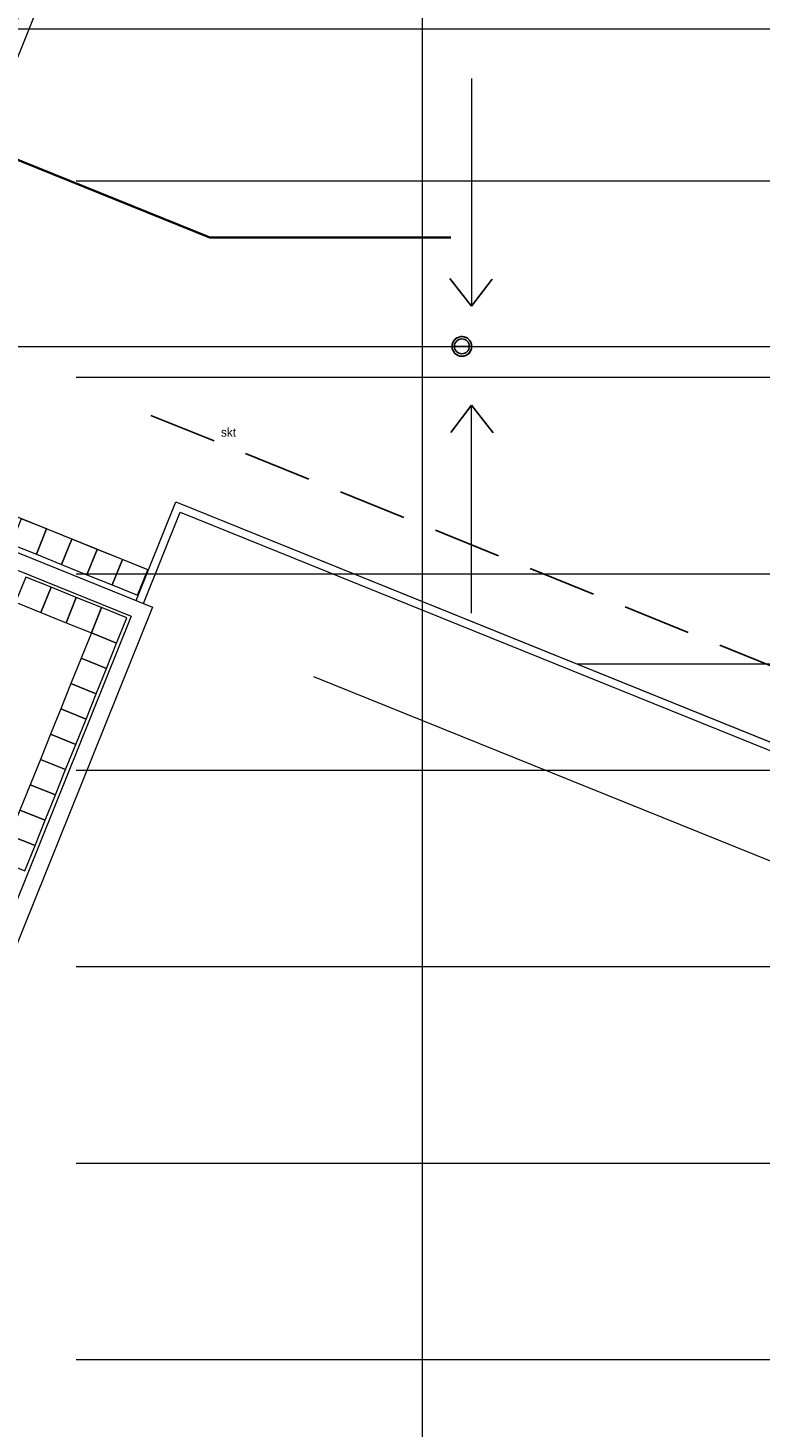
# Model space of a CAD drawing. Header units: millimetres. Extents: x -526411 to -400573, y 47353 to 130199.
# Tile 240 of 256: x -473044 to -459625, y 62783 to 88436. Entities that reach past the tile are written whole.
import ezdxf

# ---------------------------------------------------------------- set-up
doc = ezdxf.new("R2010")
doc.units = ezdxf.units.MM
doc.linetypes.add('IMPORT-AI-Linetype-6 _3_', pattern=[84.433218, 56.288812, -28.144406])
for name, color, linetype, lineweight in [('01_ALGEMEEN', 7, 'Continuous', 18), ('18_BESTAANDE_CONSTRUCTIE', 7, 'Continuous', 18), ('27_DAKEN', 7, 'Continuous', 18), ('57_GERESERVEERD_INSTALLATEUR', 7, 'Continuous', 18), ('HATCH_REACTORS', 7, 'Continuous', 18), ('m-pg-03_AI_dwg', 8, 'Continuous', 18)]:
    doc.layers.add(name, color=color, linetype=linetype, lineweight=lineweight)
doc.styles.add('Frutiger', font='Frutrg__0.ttf', dxfattribs={"height": 7.29503})

# ---------------------------------------------------------------- blocks, each defined once
blk = doc.blocks.new('m-pg-03_AI_dwg_block 13-638981-3e Verdieping - Percelen telling LI')
at = {"layer": '01_ALGEMEEN', "color": 253, "lineweight": 25}
for p, q in [((-205.2, 697.5), (-201.7, 706.2)), ((-216.8, 668.8), (-205.2, 697.5)), ((-229.2, 638), (-217.6, 666.7)), ((-217.6, 666.7), (-216.8, 668.8)), ((-241.7, 607.3), (-230.1, 636)), ((-230.1, 636), (-229.2, 638)), ((-254.1, 576.5), (-242.5, 605.2)), ((-242.5, 605.2), (-241.7, 607.3)), ((-265.9, 547.2), (-254.1, 576.5)), ((-277.5, 518.5), (-265.9, 547.2)), ((-290, 487.7), (-278.4, 516.4)), ((-278.4, 516.4), (-277.5, 518.5)), ((-302.4, 456.9), (-290.8, 485.7)), ((-290.8, 485.7), (-290, 487.7)), ((-314.8, 426.2), (-303.2, 454.9)), ((-303.2, 454.9), (-302.4, 456.9)), ((-326.6, 396.9), (-314.8, 426.2)), ((-338.2, 368.2), (-326.6, 396.9)), ((-350.7, 337.4), (-339.1, 366.1)), ((-339.1, 366.1), (-338.2, 368.2)), ((-363.1, 306.6), (-351.5, 335.3)), ((-351.5, 335.3), (-350.7, 337.4)), ((-375.6, 275.8), (-364, 304.6)), ((-364, 304.6), (-363.1, 306.6)), ((-387.4, 246.6), (-375.6, 275.8)), ((-399, 217.9), (-387.4, 246.6)), ((-411.4, 187.1), (-399.8, 215.8)), ((-399.8, 215.8), (-399, 217.9)), ((-423.9, 156.3), (-412.3, 185)), ((-412.3, 185), (-411.4, 187.1)), ((-436.3, 125.5), (-424.7, 154.2)), ((-424.7, 154.2), (-423.9, 156.3)), ((-448.1, 96.3), (-436.3, 125.5)), ((-459.7, 67.6), (-448.1, 96.3)), ((-472.1, 36.8), (-460.5, 65.5)), ((-460.5, 65.5), (-459.7, 67.6)), ((-484.6, 6), (-473, 34.7)), ((-473, 34.7), (-472.1, 36.8)), ((-497, -24.8), (-485.4, 3.9)), ((-485.4, 3.9), (-484.6, 6)), ((-508.8, -54), (-497, -24.8)), ((-520.4, -82.7), (-508.8, -54)), ((-532.9, -113.5), (-521.3, -84.8)), ((-521.3, -84.8), (-520.4, -82.7)), ((-533.7, -115.6), (-532.9, -113.5)), ((-545.3, -144.3), (-533.7, -115.6)), ((-557.7, -175.1), (-546.2, -146.4)), ((-546.2, -146.4), (-545.3, -144.3)), ((-568.7, -202.1), (-557.7, -175.1))]:
    blk.add_line(p, q, dxfattribs=at)
blk = doc.blocks.new('m-pg-03_AI_dwg_block 14-638982-3e Verdieping - Percelen telling LI')
at = {"layer": '01_ALGEMEEN', "color": 253, "lineweight": 25}
blk.add_line((-606.2, -186.9), (-239.3, 721.4), dxfattribs=at)
blk = doc.blocks.new('m-pg-03_AI_dwg_block 16-638984-3e Verdieping - Percelen telling LI')
at = {"layer": '01_ALGEMEEN', "color": 253, "lineweight": 25}
for p, q in [((-185.1, 656), (-173.6, 684.8)), ((-173.6, 684.8), (-172.2, 688.4)), ((-197.4, 625.2), (-185.9, 654)), ((-185.9, 654), (-185.1, 656)), ((-198.3, 623.1), (-197.4, 625.2)), ((-209.8, 594.4), (-198.3, 623.1)), ((-222.1, 563.5), (-210.6, 592.3)), ((-210.6, 592.3), (-209.8, 594.4)), ((-233.8, 534.3), (-222.1, 563.5)), ((-245.3, 505.5), (-233.8, 534.3)), ((-257.7, 474.7), (-246.2, 503.4)), ((-246.2, 503.4), (-245.3, 505.5)), ((-258.5, 472.6), (-257.7, 474.7)), ((-270, 443.9), (-258.5, 472.6)), ((-282.3, 413), (-270.8, 441.8)), ((-270.8, 441.8), (-270, 443.9)), ((-294.1, 383.8), (-282.3, 413)), ((-305.6, 355), (-294.1, 383.8)), ((-317.9, 324.2), (-306.4, 352.9)), ((-306.4, 352.9), (-305.6, 355)), ((-318.7, 322.1), (-317.9, 324.2)), ((-330.2, 293.4), (-318.7, 322.1)), ((-342.6, 262.5), (-331.1, 291.3)), ((-331.1, 291.3), (-330.2, 293.4)), ((-354.3, 233.3), (-342.6, 262.5)), ((-365.8, 204.5), (-354.3, 233.3)), ((-378.1, 173.7), (-366.6, 202.4)), ((-366.6, 202.4), (-365.8, 204.5)), ((-379, 171.6), (-378.1, 173.7)), ((-390.5, 142.9), (-379, 171.6)), ((-402.8, 112), (-391.3, 140.8)), ((-391.3, 140.8), (-390.5, 142.9)), ((-414.5, 82.8), (-402.8, 112)), ((-426, 54), (-414.5, 82.8)), ((-438.4, 23.2), (-426.9, 51.9)), ((-426.9, 51.9), (-426, 54)), ((-439.2, 21.1), (-438.4, 23.2)), ((-450.7, -7.7), (-439.2, 21.1)), ((-463, -38.5), (-451.5, -9.7)), ((-451.5, -9.7), (-450.7, -7.7)), ((-474.7, -67.8), (-463, -38.5)), ((-486.2, -96.5), (-474.7, -67.8)), ((-498.6, -127.3), (-487.1, -98.6)), ((-487.1, -98.6), (-486.2, -96.5)), ((-510.9, -158.2), (-499.4, -129.4)), ((-499.4, -129.4), (-498.6, -127.3)), ((-523.3, -189), (-511.8, -160.3)), ((-511.8, -160.3), (-510.9, -158.2)), ((-524.5, -192.2), (-523.3, -189))]:
    blk.add_line(p, q, dxfattribs=at)
blk = doc.blocks.new('m-pg-03_AI_dwg_block 17-638985-3e Verdieping - Percelen telling LI')
at = {"layer": '01_ALGEMEEN', "color": 253, "lineweight": 25}
blk.add_line((-613.3, -192.3), (-240.1, 731.4), dxfattribs=at)
blk = doc.blocks.new('m-pg-03_AI_dwg_block 18-638986-3e Verdieping - Percelen telling LI')
at = {"layer": '01_ALGEMEEN', "color": 253, "lineweight": 25}
blk.add_line((-618, -190.4), (-246.5, 729.2), dxfattribs=at)
blk = doc.blocks.new('m-pg-03_AI_dwg_block 1063-640031-3e Verdieping - Percelen telling LI')
at = {"layer": '01_ALGEMEEN', "color": 253, "lineweight": 25}
blk.add_line((-501.6, 36.1), (-226.8, 716.3), dxfattribs=at)
blk = doc.blocks.new('m-pg-03_AI_dwg_block 1065-640033-3e Verdieping - Percelen telling LI')
at = {"layer": '01_ALGEMEEN', "color": 253, "lineweight": 25}
blk.add_line((-489.4, 30.1), (-214.2, 711.2), dxfattribs=at)
blk = doc.blocks.new('m-pg-03_AI_dwg_block 2008-640975-3e Verdieping - Percelen telling LI')
at = {"layer": '01_ALGEMEEN', "color": 133, "flags": 128}
blk.add_lwpolyline([(-535.1, -218.2), (-222.2, -344.6), (-436.7, -876.7), (-750, -750.1)], dxfattribs=at)
blk = doc.blocks.new('m-pg-03_AI_dwg_block 2009-640976-3e Verdieping - Percelen telling LI')
at = {"layer": '01_ALGEMEEN', "color": 133, "flags": 128}
blk.add_lwpolyline([(-540.1, -230.7), (-239.7, -352.1), (-444.1, -859.1), (-744.9, -737.6)], dxfattribs=at)
blk = doc.blocks.new('m-pg-03_AI_dwg_block 2005-641148-3e Verdieping - Percelen telling LI')
for name in ['m-pg-03_AI_dwg_block 2008-640975-3e Verdieping - Percelen telling LI', 'm-pg-03_AI_dwg_block 2009-640976-3e Verdieping - Percelen telling LI']:
    blk.add_blockref(name, (0, 0))
blk = doc.blocks.new('m-pg-03_AI_dwg_block 2-641149-3e Verdieping - Percelen telling LI')
for name in ['m-pg-03_AI_dwg_block 2005-641148-3e Verdieping - Percelen telling LI', 'm-pg-03_AI_dwg_block 18-638986-3e Verdieping - Percelen telling LI', 'm-pg-03_AI_dwg_block 17-638985-3e Verdieping - Percelen telling LI', 'm-pg-03_AI_dwg_block 14-638982-3e Verdieping - Percelen telling LI', 'm-pg-03_AI_dwg_block 1063-640031-3e Verdieping - Percelen telling LI', 'm-pg-03_AI_dwg_block 13-638981-3e Verdieping - Percelen telling LI', 'm-pg-03_AI_dwg_block 1065-640033-3e Verdieping - Percelen telling LI', 'm-pg-03_AI_dwg_block 16-638984-3e Verdieping - Percelen telling LI']:
    blk.add_blockref(name, (0, 0))
blk = doc.blocks.new('m-pg-03_AI_dwg_block 2548-641517-3e Verdieping - Percelen telling LI')
at = {"layer": '01_ALGEMEEN', "color": 133}
for points in [[(-114.8, 682.9), (-114.8, 682.9), (-476.6, -212.7), (-476.6, -212.7)], [(-476.6, -212.7), (-476.6, -212.7), (-225.6, -314), (-225.6, -314)], [(-225.6, -314), (-225.6, -314), (-203, -257.9), (-203, -257.9)], [(-203, -257.9), (-203, -257.9), (985.4, -737.8), (985.4, -737.8)]]:
    blk.add_open_spline(points, degree=3, dxfattribs=at)
blk = doc.blocks.new('m-pg-03_AI_dwg_block 2549-641518-3e Verdieping - Percelen telling LI')
at = {"layer": '01_ALGEMEEN', "color": 213, "lineweight": 13}
blk.add_line((-357.3, 132.4), (1518.1, 132.4), dxfattribs=at)
blk = doc.blocks.new('m-pg-03_AI_dwg_block 2550-641519-3e Verdieping - Percelen telling LI')
at = {"layer": '01_ALGEMEEN', "color": 213, "lineweight": 13}
blk.add_line((-464.9, -129.5), (1518.1, -129.5), dxfattribs=at)
blk = doc.blocks.new('m-pg-03_AI_dwg_block 2554-641523-3e Verdieping - Percelen telling LI')
at = {"layer": '01_ALGEMEEN', "color": 213, "lineweight": 13}
blk.add_line((128.1, -391.4), (930.3, -391.4), dxfattribs=at)
blk = doc.blocks.new('m-pg-03_AI_dwg_block 2558-641527-3e Verdieping - Percelen telling LI')
at = {"layer": '01_ALGEMEEN', "color": 133}
blk.add_line((-229.7, -341.6), (-199.3, -266.4), dxfattribs=at)
blk = doc.blocks.new('m-pg-03_AI_dwg_block 2559-641528-3e Verdieping - Percelen telling LI')
at = {"layer": '01_ALGEMEEN', "color": 133, "flags": 128}
blk.add_lwpolyline([(-235.8, -339.1), (-203, -257.9), (1518.3, -953), (1518.3, 1015.4), (1317.5, 1015.4), (1317.5, 706), (-130.3, 706), (-507.9, -229.2)], dxfattribs=at)
blk = doc.blocks.new('m-pg-03_AI_dwg_block 2698-641667-3e Verdieping - Percelen telling LI')
at = {"layer": '01_ALGEMEEN', "color": 133, "flags": 128}
blk.add_lwpolyline([(-229.7, -341.6), (-199.3, -266.4), (1524.8, -962.7), (1524.8, 1015.4), (1317.5, 1015.4), (1317.5, 719.7), (-139.6, 719.7), (-520.6, -224)], dxfattribs=at)
blk = doc.blocks.new('m-pg-03_AI_dwg_block 2797-641766-3e Verdieping - Percelen telling LI')
at = {"layer": '01_ALGEMEEN', "color": 253, "linetype": 'IMPORT-AI-Linetype-6 _3_', "lineweight": 25}
blk.add_line((-223.6, -186.4), (771.8, -588.3), dxfattribs=at)
blk = doc.blocks.new('m-pg-03_AI_dwg_block 2798-641767-3e Verdieping - Percelen telling LI')
at = {"layer": '01_ALGEMEEN', "insert": (-165.7, -196.7), "char_height": 7.3, "width": 16.422, "attachment_point": 1, "line_spacing_factor": 1.017696, "style": 'Frutiger'}
blk.add_mtext('skt', dxfattribs=at)
blk = doc.blocks.new('m-pg-03_AI_dwg_block 3067-642035-3e Verdieping - Percelen telling LI')
at = {"layer": '01_ALGEMEEN', "color": 9, "lineweight": 9, "flags": 128}
blk.add_lwpolyline([(-338.9, -292.6), (-318.1, -301), (-309.6, -280.1), (-330.5, -271.7)], close=True, dxfattribs=at)
blk = doc.blocks.new('m-pg-03_AI_dwg_block 3066-642036-3e Verdieping - Percelen telling LI')
blk.add_blockref('m-pg-03_AI_dwg_block 3067-642035-3e Verdieping - Percelen telling LI', (0, 0))
blk = doc.blocks.new('m-pg-03_AI_dwg_block 3069-642037-3e Verdieping - Percelen telling LI')
at = {"layer": '01_ALGEMEEN', "color": 9, "lineweight": 9, "flags": 128}
blk.add_lwpolyline([(-318.1, -301), (-297.2, -309.4), (-288.8, -288.6), (-309.6, -280.1)], close=True, dxfattribs=at)
blk = doc.blocks.new('m-pg-03_AI_dwg_block 3068-642038-3e Verdieping - Percelen telling LI')
blk.add_blockref('m-pg-03_AI_dwg_block 3069-642037-3e Verdieping - Percelen telling LI', (0, 0))
blk = doc.blocks.new('m-pg-03_AI_dwg_block 3071-642039-3e Verdieping - Percelen telling LI')
at = {"layer": '01_ALGEMEEN', "color": 9, "lineweight": 9, "flags": 128}
blk.add_lwpolyline([(-297.2, -309.4), (-276.3, -317.9), (-267.9, -297), (-288.8, -288.6)], close=True, dxfattribs=at)
blk = doc.blocks.new('m-pg-03_AI_dwg_block 3070-642040-3e Verdieping - Percelen telling LI')
blk.add_blockref('m-pg-03_AI_dwg_block 3071-642039-3e Verdieping - Percelen telling LI', (0, 0))
blk = doc.blocks.new('m-pg-03_AI_dwg_block 3073-642041-3e Verdieping - Percelen telling LI')
at = {"layer": '01_ALGEMEEN', "color": 9, "lineweight": 9, "flags": 128}
blk.add_lwpolyline([(-276.3, -317.9), (-255.4, -326.3), (-247, -305.4), (-267.9, -297)], close=True, dxfattribs=at)
blk = doc.blocks.new('m-pg-03_AI_dwg_block 3072-642042-3e Verdieping - Percelen telling LI')
blk.add_blockref('m-pg-03_AI_dwg_block 3073-642041-3e Verdieping - Percelen telling LI', (0, 0))
blk = doc.blocks.new('m-pg-03_AI_dwg_block 3075-642043-3e Verdieping - Percelen telling LI')
at = {"layer": '01_ALGEMEEN', "color": 9, "lineweight": 9, "flags": 128}
blk.add_lwpolyline([(-255.4, -326.3), (-234.6, -334.7), (-226.1, -313.9), (-247, -305.4)], close=True, dxfattribs=at)
blk = doc.blocks.new('m-pg-03_AI_dwg_block 3074-642044-3e Verdieping - Percelen telling LI')
blk.add_blockref('m-pg-03_AI_dwg_block 3075-642043-3e Verdieping - Percelen telling LI', (0, 0))
blk = doc.blocks.new('m-pg-03_AI_dwg_block 3272-642241-3e Verdieping - Percelen telling LI')
at = {"layer": '01_ALGEMEEN', "color": 213, "lineweight": 13}
blk.add_line((-255.5, 738.1), (-628.9, -186.1), dxfattribs=at)
blk = doc.blocks.new('m-pg-03_AI_dwg_block 4089-643057-3e Verdieping - Percelen telling LI')
at = {"layer": '01_ALGEMEEN', "color": 9, "lineweight": 9, "flags": 128}
blk.add_lwpolyline([(-243.3, -353.5), (-264.2, -345), (-272.6, -365.9), (-251.8, -374.4)], close=True, dxfattribs=at)
blk = doc.blocks.new('m-pg-03_AI_dwg_block 4088-643058-3e Verdieping - Percelen telling LI')
blk.add_blockref('m-pg-03_AI_dwg_block 4089-643057-3e Verdieping - Percelen telling LI', (0, 0))
blk = doc.blocks.new('m-pg-03_AI_dwg_block 4091-643059-3e Verdieping - Percelen telling LI')
at = {"layer": '01_ALGEMEEN', "color": 9, "lineweight": 9, "flags": 128}
blk.add_lwpolyline([(-251.8, -374.4), (-272.6, -365.9), (-281.1, -386.8), (-260.2, -395.2)], close=True, dxfattribs=at)
blk = doc.blocks.new('m-pg-03_AI_dwg_block 4090-643060-3e Verdieping - Percelen telling LI')
blk.add_blockref('m-pg-03_AI_dwg_block 4091-643059-3e Verdieping - Percelen telling LI', (0, 0))
blk = doc.blocks.new('m-pg-03_AI_dwg_block 4093-643061-3e Verdieping - Percelen telling LI')
at = {"layer": '01_ALGEMEEN', "color": 9, "lineweight": 9, "flags": 128}
blk.add_lwpolyline([(-260.2, -395.2), (-281.1, -386.8), (-289.5, -407.7), (-268.6, -416.1)], close=True, dxfattribs=at)
blk = doc.blocks.new('m-pg-03_AI_dwg_block 4092-643062-3e Verdieping - Percelen telling LI')
blk.add_blockref('m-pg-03_AI_dwg_block 4093-643061-3e Verdieping - Percelen telling LI', (0, 0))
blk = doc.blocks.new('m-pg-03_AI_dwg_block 4095-643063-3e Verdieping - Percelen telling LI')
at = {"layer": '01_ALGEMEEN', "color": 9, "lineweight": 9, "flags": 128}
blk.add_lwpolyline([(-268.6, -416.1), (-289.5, -407.7), (-297.9, -428.6), (-277, -437)], close=True, dxfattribs=at)
blk = doc.blocks.new('m-pg-03_AI_dwg_block 4094-643064-3e Verdieping - Percelen telling LI')
blk.add_blockref('m-pg-03_AI_dwg_block 4095-643063-3e Verdieping - Percelen telling LI', (0, 0))
blk = doc.blocks.new('m-pg-03_AI_dwg_block 4097-643065-3e Verdieping - Percelen telling LI')
at = {"layer": '01_ALGEMEEN', "color": 9, "lineweight": 9, "flags": 128}
blk.add_lwpolyline([(-277, -437), (-297.9, -428.6), (-306.3, -449.4), (-285.5, -457.9)], close=True, dxfattribs=at)
blk = doc.blocks.new('m-pg-03_AI_dwg_block 4096-643066-3e Verdieping - Percelen telling LI')
blk.add_blockref('m-pg-03_AI_dwg_block 4097-643065-3e Verdieping - Percelen telling LI', (0, 0))
blk = doc.blocks.new('m-pg-03_AI_dwg_block 4099-643067-3e Verdieping - Percelen telling LI')
at = {"layer": '01_ALGEMEEN', "color": 9, "lineweight": 9, "flags": 128}
blk.add_lwpolyline([(-285.5, -457.9), (-306.3, -449.4), (-314.8, -470.3), (-293.9, -478.7)], close=True, dxfattribs=at)
blk = doc.blocks.new('m-pg-03_AI_dwg_block 4098-643068-3e Verdieping - Percelen telling LI')
blk.add_blockref('m-pg-03_AI_dwg_block 4099-643067-3e Verdieping - Percelen telling LI', (0, 0))
blk = doc.blocks.new('m-pg-03_AI_dwg_block 4101-643069-3e Verdieping - Percelen telling LI')
at = {"layer": '01_ALGEMEEN', "color": 9, "lineweight": 9, "flags": 128}
blk.add_lwpolyline([(-293.9, -478.7), (-314.8, -470.3), (-323.2, -491.2), (-302.3, -499.6)], close=True, dxfattribs=at)
blk = doc.blocks.new('m-pg-03_AI_dwg_block 4100-643070-3e Verdieping - Percelen telling LI')
blk.add_blockref('m-pg-03_AI_dwg_block 4101-643069-3e Verdieping - Percelen telling LI', (0, 0))
blk = doc.blocks.new('m-pg-03_AI_dwg_block 4103-643071-3e Verdieping - Percelen telling LI')
at = {"layer": '01_ALGEMEEN', "color": 9, "lineweight": 9, "flags": 128}
blk.add_lwpolyline([(-302.3, -499.6), (-323.2, -491.2), (-331.6, -512.1), (-310.7, -520.5)], close=True, dxfattribs=at)
blk = doc.blocks.new('m-pg-03_AI_dwg_block 4102-643072-3e Verdieping - Percelen telling LI')
blk.add_blockref('m-pg-03_AI_dwg_block 4103-643071-3e Verdieping - Percelen telling LI', (0, 0))
blk = doc.blocks.new('m-pg-03_AI_dwg_block 4105-643073-3e Verdieping - Percelen telling LI')
at = {"layer": '01_ALGEMEEN', "color": 9, "lineweight": 9, "flags": 128}
blk.add_lwpolyline([(-310.7, -520.5), (-331.6, -512.1), (-340.1, -533), (-319.2, -541.4)], close=True, dxfattribs=at)
blk = doc.blocks.new('m-pg-03_AI_dwg_block 4104-643074-3e Verdieping - Percelen telling LI')
blk.add_blockref('m-pg-03_AI_dwg_block 4105-643073-3e Verdieping - Percelen telling LI', (0, 0))
blk = doc.blocks.new('m-pg-03_AI_dwg_block 4107-643075-3e Verdieping - Percelen telling LI')
at = {"layer": '01_ALGEMEEN', "color": 9, "lineweight": 9, "flags": 128}
blk.add_lwpolyline([(-319.2, -541.4), (-340.1, -533), (-348.5, -553.8), (-327.6, -562.3)], close=True, dxfattribs=at)
blk = doc.blocks.new('m-pg-03_AI_dwg_block 4106-643076-3e Verdieping - Percelen telling LI')
blk.add_blockref('m-pg-03_AI_dwg_block 4107-643075-3e Verdieping - Percelen telling LI', (0, 0))
blk = doc.blocks.new('m-pg-03_AI_dwg_block 4137-643105-3e Verdieping - Percelen telling LI')
at = {"layer": '01_ALGEMEEN', "color": 9, "lineweight": 9, "flags": 128}
blk.add_lwpolyline([(-264.2, -345), (-285.1, -336.6), (-293.5, -357.5), (-272.6, -365.9)], close=True, dxfattribs=at)
blk = doc.blocks.new('m-pg-03_AI_dwg_block 4136-643106-3e Verdieping - Percelen telling LI')
blk.add_blockref('m-pg-03_AI_dwg_block 4137-643105-3e Verdieping - Percelen telling LI', (0, 0))
blk = doc.blocks.new('m-pg-03_AI_dwg_block 4139-643107-3e Verdieping - Percelen telling LI')
at = {"layer": '01_ALGEMEEN', "color": 9, "lineweight": 9, "flags": 128}
blk.add_lwpolyline([(-285.1, -336.6), (-306, -328.2), (-314.4, -349.1), (-293.5, -357.5)], close=True, dxfattribs=at)
blk = doc.blocks.new('m-pg-03_AI_dwg_block 4138-643108-3e Verdieping - Percelen telling LI')
blk.add_blockref('m-pg-03_AI_dwg_block 4139-643107-3e Verdieping - Percelen telling LI', (0, 0))
blk = doc.blocks.new('m-pg-03_AI_dwg_block 4143-643111-3e Verdieping - Percelen telling LI')
at = {"layer": '01_ALGEMEEN', "color": 9, "lineweight": 9, "flags": 128}
blk.add_lwpolyline([(-306, -328.2), (-326.8, -319.8), (-335.3, -340.6), (-314.4, -349.1)], close=True, dxfattribs=at)
blk = doc.blocks.new('m-pg-03_AI_dwg_block 4142-643112-3e Verdieping - Percelen telling LI')
blk.add_blockref('m-pg-03_AI_dwg_block 4143-643111-3e Verdieping - Percelen telling LI', (0, 0))
blk = doc.blocks.new('m-pg-03_AI_dwg_block 4643-643611-3e Verdieping - Percelen telling LI')
at = {"layer": '18_BESTAANDE_CONSTRUCTIE', "color": 9, "lineweight": 9}
blk.add_line((0.7, -1676.3), (0.7, 731.7), dxfattribs=at)
blk = doc.blocks.new('m-pg-03_AI_dwg_block 4712-643680-3e Verdieping - Percelen telling LI')
at = {"layer": '18_BESTAANDE_CONSTRUCTIE', "color": 9, "lineweight": 9}
blk.add_line((-285.2, 7.1), (1783.9, 7.1), dxfattribs=at)
blk = doc.blocks.new('m-pg-03_AI_dwg_block 4713-643681-3e Verdieping - Percelen telling LI')
at = {"layer": '18_BESTAANDE_CONSTRUCTIE', "color": 9, "lineweight": 9}
blk.add_line((-285.2, -155), (1783.9, -155), dxfattribs=at)
blk = doc.blocks.new('m-pg-03_AI_dwg_block 4714-643682-3e Verdieping - Percelen telling LI')
at = {"layer": '18_BESTAANDE_CONSTRUCTIE', "color": 9, "lineweight": 9}
blk.add_line((-285.2, -317.1), (1783.9, -317.1), dxfattribs=at)
blk = doc.blocks.new('m-pg-03_AI_dwg_block 4715-643683-3e Verdieping - Percelen telling LI')
at = {"layer": '18_BESTAANDE_CONSTRUCTIE', "color": 9, "lineweight": 9}
blk.add_line((-285.2, -479.2), (1783.9, -479.2), dxfattribs=at)
blk = doc.blocks.new('m-pg-03_AI_dwg_block 4716-643684-3e Verdieping - Percelen telling LI')
at = {"layer": '18_BESTAANDE_CONSTRUCTIE', "color": 9, "lineweight": 9}
blk.add_line((-285.2, -641.3), (1783.9, -641.3), dxfattribs=at)
blk = doc.blocks.new('m-pg-03_AI_dwg_block 4717-643685-3e Verdieping - Percelen telling LI')
at = {"layer": '18_BESTAANDE_CONSTRUCTIE', "color": 9, "lineweight": 9}
blk.add_line((-285.2, -803.4), (1783.9, -803.4), dxfattribs=at)
blk = doc.blocks.new('m-pg-03_AI_dwg_block 4718-643686-3e Verdieping - Percelen telling LI')
at = {"layer": '18_BESTAANDE_CONSTRUCTIE', "color": 9, "lineweight": 9}
blk.add_line((-285.2, -965.5), (1783.9, -965.5), dxfattribs=at)
blk = doc.blocks.new('m-pg-03_AI_dwg_block 4776-643744-3e Verdieping - Percelen telling LI')
at = {"layer": '18_BESTAANDE_CONSTRUCTIE', "color": 53, "lineweight": 35, "flags": 128}
blk.add_lwpolyline([(-356.3, 33.6), (-175, -39.6), (24, -39.6)], dxfattribs=at)
blk = doc.blocks.new('m-pg-03_AI_dwg_block 4813-643781-3e Verdieping - Percelen telling LI')
at = {"layer": '18_BESTAANDE_CONSTRUCTIE', "color": 9, "lineweight": 9}
blk.add_line((-461, -206.6), (-96.1, 696.7), dxfattribs=at)
blk = doc.blocks.new('m-pg-03_AI_dwg_block 4822-643790-3e Verdieping - Percelen telling LI')
at = {"layer": '18_BESTAANDE_CONSTRUCTIE', "color": 9, "lineweight": 9}
blk.add_line((-89.3, -401.8), (1788.3, -1159.9), dxfattribs=at)
blk = doc.blocks.new('m-pg-03_AI_dwg_block 4640-643795-3e Verdieping - Percelen telling LI')
for name in ['m-pg-03_AI_dwg_block 4643-643611-3e Verdieping - Percelen telling LI', 'm-pg-03_AI_dwg_block 4813-643781-3e Verdieping - Percelen telling LI', 'm-pg-03_AI_dwg_block 4776-643744-3e Verdieping - Percelen telling LI', 'm-pg-03_AI_dwg_block 4712-643680-3e Verdieping - Percelen telling LI', 'm-pg-03_AI_dwg_block 4713-643681-3e Verdieping - Percelen telling LI', 'm-pg-03_AI_dwg_block 4714-643682-3e Verdieping - Percelen telling LI', 'm-pg-03_AI_dwg_block 4822-643790-3e Verdieping - Percelen telling LI', 'm-pg-03_AI_dwg_block 4715-643683-3e Verdieping - Percelen telling LI', 'm-pg-03_AI_dwg_block 4716-643684-3e Verdieping - Percelen telling LI', 'm-pg-03_AI_dwg_block 4717-643685-3e Verdieping - Percelen telling LI', 'm-pg-03_AI_dwg_block 4718-643686-3e Verdieping - Percelen telling LI']:
    blk.add_blockref(name, (0, 0))
blk = doc.blocks.new('m-pg-03_AI_dwg_block 7551-646520-3e Verdieping - Percelen telling LI')
at = {"layer": 'HATCH_REACTORS', "color": 133, "flags": 128}
blk.add_lwpolyline([(1015.3, -655), (985.4, -737.8), (1518.3, -953), (1518.3, 717), (1518.3, 1014), (1342.7, 1014), (1342.7, 683), (-114.8, 683), (-476.6, -212.7), (-225.6, -314), (-203, -257.9), (985.4, -737.8)], dxfattribs=at)
blk = doc.blocks.new('m-pg-03_AI_dwg_block 7731-646699-3e Verdieping - Percelen telling LI')
at = {"layer": '27_DAKEN', "color": 213, "lineweight": 13}
blk.add_line((41.1, 91.5), (41.1, -96.4), dxfattribs=at)
blk = doc.blocks.new('m-pg-03_AI_dwg_block 7732-646700-3e Verdieping - Percelen telling LI')
at = {"layer": '27_DAKEN', "color": 253, "lineweight": 25}
blk.add_line((41.1, -96.4), (23.3, -73.6), dxfattribs=at)
blk = doc.blocks.new('m-pg-03_AI_dwg_block 7733-646701-3e Verdieping - Percelen telling LI')
at = {"layer": '27_DAKEN', "color": 253, "lineweight": 25}
blk.add_line((41.1, -96.4), (58.1, -73.9), dxfattribs=at)
blk = doc.blocks.new('m-pg-03_AI_dwg_block 7730-646702-3e Verdieping - Percelen telling LI')
for name in ['m-pg-03_AI_dwg_block 7731-646699-3e Verdieping - Percelen telling LI', 'm-pg-03_AI_dwg_block 7732-646700-3e Verdieping - Percelen telling LI', 'm-pg-03_AI_dwg_block 7733-646701-3e Verdieping - Percelen telling LI']:
    blk.add_blockref(name, (0, 0))
blk = doc.blocks.new('m-pg-03_AI_dwg_block 7761-646730-3e Verdieping - Percelen telling LI')
at = {"layer": '27_DAKEN', "color": 213, "lineweight": 13}
blk.add_line((41.1, -349.5), (41.1, -177.9), dxfattribs=at)
blk = doc.blocks.new('m-pg-03_AI_dwg_block 7762-646731-3e Verdieping - Percelen telling LI')
at = {"layer": '27_DAKEN', "color": 253, "lineweight": 25}
blk.add_line((41.1, -177.9), (58.9, -200.8), dxfattribs=at)
blk = doc.blocks.new('m-pg-03_AI_dwg_block 7763-646732-3e Verdieping - Percelen telling LI')
at = {"layer": '27_DAKEN', "color": 253, "lineweight": 25}
blk.add_line((41.1, -177.9), (24.1, -200.5), dxfattribs=at)
blk = doc.blocks.new('m-pg-03_AI_dwg_block 7821-646789-3e Verdieping - Percelen telling LI')
at = {"layer": '57_GERESERVEERD_INSTALLATEUR', "color": 253, "lineweight": 25}
blk.add_open_spline([(41.3, -129.5), (41.3, -125), (37.7, -121.4), (33.2, -121.4), (28.7, -121.4), (25.1, -125), (25.1, -129.5), (25.1, -134), (28.7, -137.6), (33.2, -137.6), (37.7, -137.6), (41.3, -134), (41.3, -129.5)], degree=3, knots=[0, 0, 0, 0, 1, 1, 1, 2, 2, 2, 3, 3, 3, 4, 4, 4, 4], dxfattribs=at)
blk = doc.blocks.new('m-pg-03_AI_dwg_block 7822-646790-3e Verdieping - Percelen telling LI')
at = {"layer": '57_GERESERVEERD_INSTALLATEUR', "color": 133}
for points in [[(41.3, -129.5), (41.3, -129.5), (25.1, -129.5), (25.1, -129.5)], [(25.1, -129.5), (25.1, -129.5), (41.3, -129.5), (41.3, -129.5)]]:
    blk.add_open_spline(points, degree=3, dxfattribs=at)
blk = doc.blocks.new('m-pg-03_AI_dwg_block 7823-646791-3e Verdieping - Percelen telling LI')
at = {"layer": '57_GERESERVEERD_INSTALLATEUR', "color": 133}
blk.add_line((25.1, -129.5), (25.1, -129), dxfattribs=at)
at = {"layer": '57_GERESERVEERD_INSTALLATEUR', "color": 133, "flags": 128}
for points in [[(41.3, -130), (41.2, -128.4), (40.9, -126.9), (40.2, -125.4), (39.3, -124.1), (38.1, -123), (36.8, -122.2), (35.3, -121.6), (33.7, -121.4), (32.1, -121.4), (30.6, -121.8), (29.1, -122.5), (27.8, -123.4), (26.8, -124.5), (25.9, -125.9), (25.4, -127.4), (25.1, -129)], [(25.1, -129), (25.2, -130.5), (25.5, -132.1), (26.2, -133.5), (27.1, -134.8), (28.3, -135.9), (29.6, -136.7), (31.1, -137.3), (32.7, -137.6), (34.3, -137.5), (35.8, -137.1), (37.3, -136.5), (38.6, -135.6), (39.6, -134.4), (40.5, -133), (41, -131.6), (41.3, -130)]]:
    blk.add_lwpolyline(points, dxfattribs=at)
blk = doc.blocks.new('m-pg-03_AI_dwg_block 7824-646792-3e Verdieping - Percelen telling LI')
at = {"layer": '57_GERESERVEERD_INSTALLATEUR', "color": 253, "lineweight": 25}
blk.add_open_spline([(39.4, -129.5), (39.4, -126.1), (36.6, -123.3), (33.2, -123.3), (29.8, -123.3), (27, -126.1), (27, -129.5), (27, -132.9), (29.8, -135.6), (33.2, -135.6), (36.6, -135.6), (39.4, -132.9), (39.4, -129.5)], degree=3, knots=[0, 0, 0, 0, 1, 1, 1, 2, 2, 2, 3, 3, 3, 4, 4, 4, 4], dxfattribs=at)
blk = doc.blocks.new('m-pg-03_AI_dwg_block 7820-646793-3e Verdieping - Percelen telling LI')
for name in ['m-pg-03_AI_dwg_block 7821-646789-3e Verdieping - Percelen telling LI', 'm-pg-03_AI_dwg_block 7823-646791-3e Verdieping - Percelen telling LI', 'm-pg-03_AI_dwg_block 7824-646792-3e Verdieping - Percelen telling LI', 'm-pg-03_AI_dwg_block 7822-646790-3e Verdieping - Percelen telling LI']:
    blk.add_blockref(name, (0, 0))
blk = doc.blocks.new('m-pg-03_AI_dwg-638970-3e Verdieping - Percelen telling LI')
for name in ['m-pg-03_AI_dwg_block 2-641149-3e Verdieping - Percelen telling LI', 'm-pg-03_AI_dwg_block 4640-643795-3e Verdieping - Percelen telling LI', 'm-pg-03_AI_dwg_block 2698-641667-3e Verdieping - Percelen telling LI', 'm-pg-03_AI_dwg_block 2559-641528-3e Verdieping - Percelen telling LI', 'm-pg-03_AI_dwg_block 2548-641517-3e Verdieping - Percelen telling LI', 'm-pg-03_AI_dwg_block 7551-646520-3e Verdieping - Percelen telling LI', 'm-pg-03_AI_dwg_block 3272-642241-3e Verdieping - Percelen telling LI', 'm-pg-03_AI_dwg_block 2549-641518-3e Verdieping - Percelen telling LI', 'm-pg-03_AI_dwg_block 7730-646702-3e Verdieping - Percelen telling LI', 'm-pg-03_AI_dwg_block 7820-646793-3e Verdieping - Percelen telling LI', 'm-pg-03_AI_dwg_block 2550-641519-3e Verdieping - Percelen telling LI', 'm-pg-03_AI_dwg_block 7763-646732-3e Verdieping - Percelen telling LI', 'm-pg-03_AI_dwg_block 7761-646730-3e Verdieping - Percelen telling LI', 'm-pg-03_AI_dwg_block 7762-646731-3e Verdieping - Percelen telling LI', 'm-pg-03_AI_dwg_block 2797-641766-3e Verdieping - Percelen telling LI', 'm-pg-03_AI_dwg_block 2798-641767-3e Verdieping - Percelen telling LI', 'm-pg-03_AI_dwg_block 3066-642036-3e Verdieping - Percelen telling LI', 'm-pg-03_AI_dwg_block 2558-641527-3e Verdieping - Percelen telling LI', 'm-pg-03_AI_dwg_block 3068-642038-3e Verdieping - Percelen telling LI', 'm-pg-03_AI_dwg_block 3070-642040-3e Verdieping - Percelen telling LI', 'm-pg-03_AI_dwg_block 3072-642042-3e Verdieping - Percelen telling LI', 'm-pg-03_AI_dwg_block 3074-642044-3e Verdieping - Percelen telling LI', 'm-pg-03_AI_dwg_block 4142-643112-3e Verdieping - Percelen telling LI', 'm-pg-03_AI_dwg_block 4138-643108-3e Verdieping - Percelen telling LI', 'm-pg-03_AI_dwg_block 4136-643106-3e Verdieping - Percelen telling LI', 'm-pg-03_AI_dwg_block 4088-643058-3e Verdieping - Percelen telling LI', 'm-pg-03_AI_dwg_block 4090-643060-3e Verdieping - Percelen telling LI', 'm-pg-03_AI_dwg_block 4092-643062-3e Verdieping - Percelen telling LI', 'm-pg-03_AI_dwg_block 2554-641523-3e Verdieping - Percelen telling LI', 'm-pg-03_AI_dwg_block 4094-643064-3e Verdieping - Percelen telling LI', 'm-pg-03_AI_dwg_block 4096-643066-3e Verdieping - Percelen telling LI', 'm-pg-03_AI_dwg_block 4098-643068-3e Verdieping - Percelen telling LI', 'm-pg-03_AI_dwg_block 4100-643070-3e Verdieping - Percelen telling LI', 'm-pg-03_AI_dwg_block 4102-643072-3e Verdieping - Percelen telling LI', 'm-pg-03_AI_dwg_block 4104-643074-3e Verdieping - Percelen telling LI', 'm-pg-03_AI_dwg_block 4106-643076-3e Verdieping - Percelen telling LI']:
    blk.add_blockref(name, (0, 0))

msp = doc.modelspace()

# ---------------------------------------------------------------- block references
at = {"layer": 'm-pg-03_AI_dwg', "color": 133, "xscale": 22.2068924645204, "yscale": 22.2068924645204, "zscale": 22.2068924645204}
msp.add_blockref('m-pg-03_AI_dwg-638970-3e Verdieping - Percelen telling LI', (-465827, 85478), dxfattribs=at)

doc.saveas('drawing.dxf')
